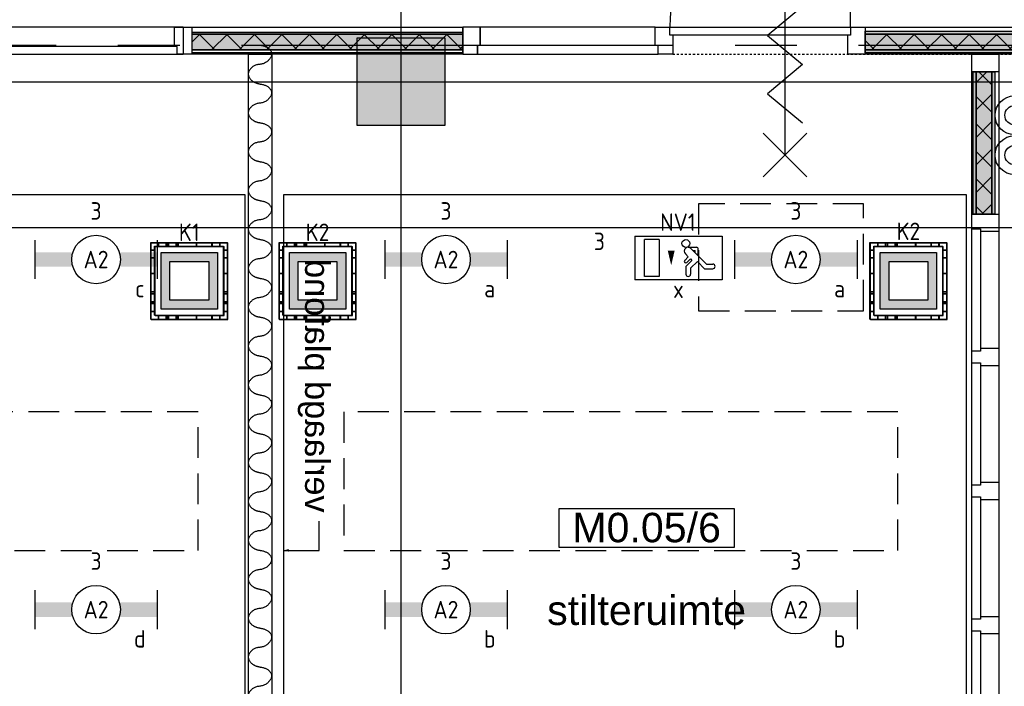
# Model space of a CAD drawing. Header units: millimetres. Extents: x -38031 to 110605, y -22066 to 88711.
# Tile 95 of 150: x 67398 to 72464, y 19964 to 23394. Entities that reach past the tile are written whole.
import ezdxf
from ezdxf.enums import TextEntityAlignment as Align

# ---------------------------------------------------------------- set-up
doc = ezdxf.new("R2010")
doc.units = ezdxf.units.MM
doc.header["$LTSCALE"] = 50
doc.set_wipeout_variables(frame=1)
for name, pattern in [('HIDDEN2', [4.7625, 3.175, -1.5875]), ('PHANTOM', [63.5, 31.75, -6.35, 6.35, -6.35, 6.35, -6.35]), ('STYLE_01', [0.41664, 0.20828, -0.20836]), ('STYLE_06', [1.04164, 0.625, -0.20828, 0.06943, -0.13893])]:
    doc.linetypes.add(name, pattern=pattern)
for name, color, linetype in [('AB$1A---_ATTRIB035', 8, 'Continuous'), ('AL$1A---_ALGEMEEN', 8, 'Continuous'), ('AM$1A---_ARCERING', 8, 'Continuous'), ('AT$1A---_TEKST100', 8, 'Continuous'), ('Bouwkundig', 8, 'Continuous'), ('EL6222--', 3, 'Continuous'), ('EL6311--', 3, 'Continuous'), ('EL6311--nv', 3, 'Continuous'), ('EL6350--', 3, 'Continuous'), ('Kastenscheiding', 4, 'PHANTOM'), ('LICHT_TEXT018', 1, 'Continuous'), ('stramien', 1, 'Continuous'), ('versterkte strook', 7, 'Continuous'), ('Vloerdoos', 3, 'Continuous'), ('Vloerdoos (1e)', 51, 'Continuous'), ('Vloerdoos OUD', 51, 'Continuous')]:
    doc.layers.add(name, color=color, linetype=linetype)
doc.styles.add('Arial', font='ARIAL.TTF')
doc.styles.add('BURO-018', font='iso.shx', dxfattribs={"height": 90})
doc.styles.get("Standard").update_dxf_attribs({"font": 'iso.shx'})
pattern_1 = [(135, (0, 0), (70.7107, 70.7107), []), (45, (299.34, -299.34), (70.7107, -70.7107), [])]

# ---------------------------------------------------------------- blocks, each defined once
blk = doc.blocks.new('111410')
at = {"color": 0, "linetype": 'Continuous'}
for radius in [2, 1]:
    blk.add_circle((0, 3), radius, dxfattribs=at)
at = {"color": 0, "linetype": 'Continuous', "style": 'BURO-018'}
for tag, p in [('E_SLET1', (0, 7)), ('E_GROEP', (0, 0)), ('E_GKAST', (0, 0))]:
    blk.add_attdef(tag, text='', height=1.8, dxfattribs=at).set_placement(p, align=Align.MIDDLE)
at = {"color": 0, "linetype": 'Continuous', "style": 'BURO-018', "flags": 1}
for tag in ['E_MATCODE', 'E_SGROEP']:
    blk.add_attdef(tag, text='', height=1.8, dxfattribs=at).set_placement((0, 0), align=Align.MIDDLE)
blk = doc.blocks.new('1115C2J')
at = {"color": 0, "linetype": 'Continuous'}
for p, q in [((-4.5, 5.5), (4.5, 5.5)), ((-4.5, 1), (-4.5, 5.5)), ((2, 5.15), (3.5, 5.15)), ((2, 1.35), (2, 5.15)), ((3.5, 5.15), (3.5, 1.35)), ((4.5, 1), (4.5, 5.5)), ((-2.68, 4.35), (-3.52, 4.35)), ((-1.94, 3.61), (-2.68, 4.35)), ((-1.24, 4.31), (-1.94, 3.61)), ((-1.37, 3.5), (-0.76, 4.11)), ((-1.24, 4.31), (-1.24, 4.91)), ((-0.76, 4.11), (-0.76, 4.91)), ((-2.88, 3.87), (-3.52, 3.87)), ((-1.27, 2.26), (-2.88, 3.87)), ((-1.23, 3.35), (-1.37, 3.5)), ((-0.87, 3.71), (-1.23, 3.35)), ((-0.65, 3.49), (-1.01, 3.13)), ((-0.71, 2.83), (-1.01, 3.13)), ((-1.94, 2.93), (-2.04, 2.83)), ((-2.04, 2.83), (-2.04, 2.34)), ((-0.99, 2.14), (-1.84, 2.14)), ((-1.71, 2.7), (-1.72, 2.7)), ((-1.72, 2.7), (-1.72, 2.46)), ((-1.47, 2.46), (-1.72, 2.46)), ((2, 1.35), (3.5, 1.35)), ((4.5, 1), (-4.5, 1))]:
    blk.add_line(p, q, dxfattribs=at)
blk.add_lwpolyline([(0.75, 4, 0, 0.7, 0), (0.75, 2.5, 0.7, 0.7, 0)], format="xyseb", dxfattribs=at)
blk.add_circle((-0.76, 1.75), 0.4, dxfattribs=at)
for centre, radius, start, end in [((-1, 4.91), 0.24, 0, 180), ((-3.52, 4.11), 0.24, 90, 270), ((-0.76, 3.6), 0.16, 315, 135), ((-1.84, 2.34), 0.2, 180, 270), ((-0.99, 2.54), 0.4, 225, 45)]:
    blk.add_arc(centre, radius, start, end, dxfattribs=at)
at = {"color": 0, "linetype": 'Continuous', "style": 'BURO-018'}
for tag, p in [('E_GKAST', (0, 15.17)), ('E_GROEP', (0, 12.17)), ('E_SGROEP', (4.5, 12.17)), ('E_ARMCODE', (0, 8))]:
    blk.add_attdef(tag, text='', height=1.8, dxfattribs=at).set_placement(p, align=Align.MIDDLE)
at = {"layer": 'EL6350--', "color": 1, "style": 'BURO-018'}
blk.add_text('x', height=1.8, rotation=180, dxfattribs=at).set_placement((0.56, 7.36))
blk = doc.blocks.new('VLOERDOOS')
at = {"layer": 'Vloerdoos'}
for p, q in [((0, 395), (395, 395)), ((0, 395), (0, 0)), ((0, 355), (20, 355)), ((20, 375), (20, 20)), ((20, 375), (375, 375)), ((40, 375), (40, 395)), ((80, 375), (80, 395)), ((90, 375), (90, 395)), ((130, 375), (130, 395)), ((140, 375), (140, 395)), ((235, 375), (235, 395)), ((315, 375), (315, 395)), ((355, 375), (355, 395)), ((375, 375), (375, 20)), ((375, 355), (395, 355)), ((395, 395), (395, 0)), ((0, 315), (20, 315)), ((0, 305), (20, 305)), ((375, 315), (395, 315)), ((375, 305), (395, 305)), ((0, 265), (20, 265)), ((0, 255), (20, 255)), ((375, 265), (395, 265)), ((375, 255), (395, 255)), ((0, 160), (20, 160)), ((375, 160), (395, 160)), ((0, 80), (20, 80)), ((375, 80), (395, 80)), ((0, 40), (20, 40)), ((0, 0), (395, 0)), ((20, 20), (375, 20)), ((40, 0), (40, 20)), ((80, 0), (80, 20)), ((90, 0), (90, 20)), ((130, 0), (130, 20)), ((140, 0), (140, 20)), ((235, 0), (235, 20)), ((315, 0), (315, 20)), ((355, 0), (355, 20)), ((375, 40), (395, 40))]:
    blk.add_line(p, q, dxfattribs=at)
blk = doc.blocks.new('1115B6630')
at = {"color": 0}
for p, q in [((-6.3, 2), (-6.3, -2)), ((6.3, 2), (6.3, -2))]:
    blk.add_line(p, q, dxfattribs=at)
at = {"color": 0, "linetype": 'Continuous'}
blk.add_circle((0, 0), 2.5, dxfattribs=at)
at = {"color": 0}
for points in [[(-2.5, 0.75), (-6.3, 0.75), (-2.5, -0.75), (-6.3, -0.75)], [(2.5, 0.75), (6.3, 0.75), (2.5, -0.75), (6.3, -0.75)]]:
    blk.add_solid(points, dxfattribs=at)
at = {"color": 0, "linetype": 'Continuous', "style": 'BURO-018'}
for tag, p in [('E_GKAST', (0, 8)), ('E_GROEP', (0, 5)), ('E_SGROEP', (4.5, 5)), ('E_ARMCODE', (0, 0)), ('E_SLET', (4.5, -3))]:
    blk.add_attdef(tag, text='', height=1.8, dxfattribs=at).set_placement(p, align=Align.MIDDLE)
blk = doc.blocks.new('E00414')
at = {"color": 0, "linetype": 'Continuous'}
for p, q in [((-2.9, -2.9), (-2.9, 2.9)), ((-2.9, 2.9), (2.9, 2.9)), ((2.9, 2.9), (2.9, -2.9)), ((-2, 2), (2, 2)), ((-2, -2), (-2, 2)), ((2, 2), (2, -2)), ((2, -2), (-2, -2)), ((2.9, -2.9), (-2.9, -2.9))]:
    blk.add_line(p, q, dxfattribs=at)
at = {"color": 0}
for points in [[(-2.9, 2.9), (2.9, 2.9), (-2, 2), (2, 2)], [(-2, -2), (-2.9, -2.9), (-2, 2), (-2.9, 2.9)], [(2, 2), (2.9, 2.9), (2, -2), (2.9, -2.9)], [(2, -2), (2.9, -2.9), (-2, -2), (-2.9, -2.9)]]:
    blk.add_solid(points, dxfattribs=at)
at = {"color": 0, "linetype": 'Continuous', "style": 'BURO-018'}
for tag, p in [('E_GKAST', (0, 8)), ('E_GROEP', (0, 5)), ('E_SGROEP', (4.5, 5))]:
    blk.add_attdef(tag, text='', height=1.8, dxfattribs=at).set_placement(p, align=Align.MIDDLE)
at = {"color": 0, "linetype": 'Continuous', "style": 'BURO-018', "flags": 1}
for tag, p in [('E_VERMCODE', (13, 5)), ('E_MATCODE', (0, 0))]:
    blk.add_attdef(tag, text='', height=1.8, dxfattribs=at).set_placement(p, align=Align.MIDDLE)
blk = doc.blocks.new('tekst 12 pts')
at = {"layer": 'AL$1A---_ALGEMEEN', "color": 0, "style": 'Arial'}
blk.add_attdef('naam_ruimte', text='', height=151.5, dxfattribs=at).set_placement((0, -41.1), align=Align.TOP_CENTER)
at = {"layer": 'AL$1A---_ALGEMEEN', "color": 0, "flags": 1}
for tag, p in [('oppervlakte', (-264.6, -1003)), ('stramiennummer', (-264.6, -1275.7))]:
    blk.add_attdef(tag, p, '', height=151.5, dxfattribs=at)
blk = doc.blocks.new('ruimtenummer')
at = {"layer": 'AL$1A---_ALGEMEEN', "color": 0, "flags": 1}
for tag, p in [('peil', (-450, -397.1)), ('onderdeel', (-450, -669.8))]:
    blk.add_attdef(tag, p, '', height=151.5, dxfattribs=at)
at = {"color": 0}
blk.add_wipeout([(-450, 100), (450, 100), (450, -100), (-450, -100)], dxfattribs=at).dxf.layer = 'AL$1A---_ALGEMEEN'
at = {"layer": 'AL$1A---_ALGEMEEN', "color": 0}
blk.add_lwpolyline([(-450, 100), (450, 100), (450, -100), (-450, -100)], close=True, dxfattribs=at)
at = {"layer": 'AL$1A---_ALGEMEEN', "color": 0, "style": 'Arial'}
blk.add_attdef('ruimtenummer', text='', height=151.5, dxfattribs=at).set_placement((0, 78), align=Align.TOP_CENTER)
blk = doc.blocks.new('Group-67')
at = {"color": 0}
blk.add_wipeout([(-5882, 0), (-4952, 0), (-4952, -40), (-5882, -40)], dxfattribs=at).dxf.layer = 'AL$1A---_ALGEMEEN'
at = {"layer": 'AL$1A---_ALGEMEEN', "color": 0}
blk.add_line((-4952, 0), (-4952, 930), dxfattribs=at)
blk.add_lwpolyline([(-5882, 0), (-4952, 0), (-4952, -40), (-5882, -40)], close=True, dxfattribs=at)
blk.add_arc((-4952, 0), 930, 90, 180, dxfattribs=at)
blk = doc.blocks.new('Group-37')
at = {"layer": 'AL$1A---_ALGEMEEN', "color": 0}
for p, q in [((-97.5, 382.003125), (127.5, 157.003125)), ((-97.5, 157.003125), (127.5, 382.003125))]:
    blk.add_line(p, q, dxfattribs=at)
at = {"layer": 'AL$1A---_ALGEMEEN', "color": 0, "flags": 1}
blk.add_attdef('B60_30', (-97.5, 157.003125), '', height=0.2, dxfattribs=at)
blk = doc.blocks.new('Group-38')
at = {"layer": 'AL$1A---_ALGEMEEN', "color": 0}
for p, q in [((-97.5, -757.809375), (127.5, -982.809375)), ((-97.5, -982.809375), (127.5, -757.809375))]:
    blk.add_line(p, q, dxfattribs=at)
at = {"layer": 'AL$1A---_ALGEMEEN', "color": 0, "flags": 1}
blk.add_attdef('B60_30', (-97.5, -982.809375), '', height=0.2, dxfattribs=at)
blk = doc.blocks.new('wrd 30 zelfsl')
at = {"layer": 'AL$1A---_ALGEMEEN', "color": 0}
blk.add_line((15, -870.3), (15, 269.5), dxfattribs=at)
blk.add_lwpolyline([(-75, 45.3), (105, -106.5), (-75, -256.1), (105, -405.7), (-75, -555.2), (105, -704.7)], dxfattribs=at)
for name in ['Group-37', 'Group-38']:
    blk.add_blockref(name, (0, 0), dxfattribs=at)
at = {"layer": 'AT$1A---_TEKST100', "style": 'Arial'}
blk.add_text('R 30', height=151.52, dxfattribs=at).set_placement((16, 516.7), align=Align.TOP_CENTER)
blk = doc.blocks.new('32x_hout-mk 855-p')
at = {"layer": 'AM$1A---_ARCERING', "linetype": 'Continuous', "lineweight": 0}
blk.add_hatch(color=256, dxfattribs=at).paths.add_polyline_path([(-8341, -25), (-6947, -25), (-6947, -35), (-8341, -35)])
at = {"layer": 'AL$1A---_ALGEMEEN', "color": 0, "linetype": 'STYLE_01'}
blk.add_line((-5867, -139), (-2070, -139), dxfattribs=at)
at = {"layer": 'AL$1A---_ALGEMEEN', "color": 0}
for points in [[(-8341, 0), (-6947, 0), (-6947, -139), (-8341, -139)], [(-4877, 0), (-3977, 0), (-3977, -139), (-4877, -139)], [(-8341, -25), (-6947, -25), (-6947, -35), (-8341, -35)]]:
    blk.add_lwpolyline(points, close=True, dxfattribs=at)
at = {"color": 0}
for points in [[(-4967, 0), (-4877, 0), (-4877, -139), (-4967, -139)], [(-8341, -116), (-6947, -116), (-6947, -131), (-8341, -131)]]:
    blk.add_wipeout(points, dxfattribs=at).dxf.layer = 'AL$1A---_ALGEMEEN'
at = {"layer": 'AM$1A---_ARCERING', "linetype": 'Continuous', "lineweight": 0}
for points in [[(-8341, -35), (-6947, -35), (-6947, -116), (-8341, -116)], [(-4877, -20), (-3977, -20), (-3977, -35), (-4877, -35)], [(-4877, -35), (-3977, -35), (-3977, -116), (-4877, -116)], [(-4877, -116), (-3977, -116), (-3977, -131), (-4877, -131)]]:
    blk.add_hatch(color=256, dxfattribs=at).paths.add_polyline_path(points)
at = {"layer": 'AM$1A---_ARCERING', "linetype": 'Continuous', "lineweight": 5}
h = blk.add_hatch(dxfattribs=at)
h.set_pattern_fill('ISOLATIE', color=256, style=0, pattern_type=2)
h.set_pattern_definition(pattern_1)
h.paths.add_polyline_path([(-8341, -35), (-6947, -35), (-6947, -116), (-8341, -116)])
h = blk.add_hatch(dxfattribs=at)
h.set_pattern_fill('ISOLATIE', color=256, style=0, pattern_type=2)
h.set_pattern_definition(pattern_1)
h.paths.add_polyline_path([(-4877, -35), (-3977, -35), (-3977, -116), (-4877, -116)])
at = {"layer": 'AL$1A---_ALGEMEEN', "color": 0}
for points in [[(-5957, 0), (-6947, 0), (-6947, -139), (-5957, -139)], [(-4967, 0), (-4877, 0), (-4877, -139), (-4967, -139)], [(-8341, -35), (-6947, -35), (-6947, -116), (-8341, -116)], [(-4877, -20), (-3977, -20), (-3977, -35), (-4877, -35)], [(-4877, -35), (-3977, -35), (-3977, -116), (-4877, -116)], [(-8341, -116), (-6947, -116), (-6947, -131), (-8341, -131)], [(-4877, -116), (-3977, -116), (-3977, -131), (-4877, -131)]]:
    blk.add_lwpolyline(points, close=True, dxfattribs=at)
at = {"color": 0}
for points in [[(-8386, 0), (-8341, 0), (-8341, -139), (-8386, -139)], [(-6947, 0), (-6857, 0), (-6857, -139), (-6947, -139)], [(-5957, 0), (-5867, 0), (-5867, -139), (-5957, -139)]]:
    blk.add_wipeout(points, dxfattribs=at).dxf.layer = 'AL$1A---_ALGEMEEN'
at = {"layer": 'AL$1A---_ALGEMEEN', "color": 0}
for points in [[(-8386, 0), (-8341, 0), (-8341, -139), (-8386, -139)], [(-6947, 0), (-6857, 0), (-6857, -139), (-6947, -139)], [(-5957, 0), (-5867, 0), (-5867, -139), (-5957, -139)]]:
    blk.add_lwpolyline(points, close=True, dxfattribs=at)
blk.add_blockref('Group-67', (0, 0), dxfattribs=at)
at = {"color": 0}
blk.add_wipeout([(-6947, 0), (-6947, -139), (-6872, -139), (-6872, -94), (-6857, -94), (-6857, 0)], dxfattribs=at).dxf.layer = 'AL$1A---_ALGEMEEN'
at = {"layer": 'AL$1A---_ALGEMEEN', "color": 0}
blk.add_lwpolyline([(-6947, 0), (-6947, -139), (-6872, -139), (-6872, -94), (-6857, -94), (-6857, 0)], close=True, dxfattribs=at)
blk.add_blockref('wrd 30 zelfsl', (-5304, 213.3), dxfattribs=at)
at = {"color": 0}
blk.add_wipeout([(-5942, -94), (-6872, -94), (-6872, -139), (-5942, -139)], dxfattribs=at).dxf.layer = 'AL$1A---_ALGEMEEN'
at = {"layer": 'AL$1A---_ALGEMEEN', "color": 0}
blk.add_lwpolyline([(-5942, -94), (-6872, -94), (-6872, -139), (-5942, -139)], close=True, dxfattribs=at)
blk = doc.blocks.new('32x_hout-mk 856-p')
at = {"layer": 'AL$1A---_ALGEMEEN', "color": 0}
blk.add_lwpolyline([(-45, 139), (-990, 139), (-990, 0), (-45, 0)], close=True, dxfattribs=at)
at = {"color": 0}
blk.add_wipeout([(-90, 139), (-45, 139), (-45, 0), (-90, 0)], dxfattribs=at).dxf.layer = 'AL$1A---_ALGEMEEN'
at = {"layer": 'AL$1A---_ALGEMEEN', "color": 0}
blk.add_lwpolyline([(-90, 139), (-45, 139), (-45, 0), (-90, 0)], close=True, dxfattribs=at)
at = {"color": 0}
blk.add_wipeout([(-75, 40), (-1005, 40), (-1005, 0), (-75, 0)], dxfattribs=at).dxf.layer = 'AL$1A---_ALGEMEEN'
at = {"layer": 'AL$1A---_ALGEMEEN', "color": 0}
blk.add_lwpolyline([(-75, 40), (-1005, 40), (-1005, 0), (-75, 0)], close=True, dxfattribs=at)
blk = doc.blocks.new('kolom 450')
at = {"layer": 'AM$1A---_ARCERING', "linetype": 'Continuous', "lineweight": 0}
blk.add_hatch(color=256, dxfattribs=at).paths.add_polyline_path([(-225, 225), (225, 225), (225, -225), (-225, -225)])
at = {"layer": 'AL$1A---_ALGEMEEN', "color": 0}
blk.add_lwpolyline([(-225, 225), (225, 225), (225, -225), (-225, -225)], close=True, dxfattribs=at)
blk = doc.blocks.new('Group-52')
at = {"layer": 'AM$1A---_ARCERING', "linetype": 'Continuous', "lineweight": 0}
for points in [[(8, 8601), (23, 8601), (23, 7868.5), (8, 7868.5)], [(23, 8601), (104, 8601), (104, 7868.5), (23, 7868.5)], [(104, 8601), (119, 8601), (119, 7868.5), (104, 7868.5)]]:
    blk.add_hatch(color=256, dxfattribs=at).paths.add_polyline_path(points)
at = {"layer": 'AM$1A---_ARCERING', "linetype": 'Continuous', "lineweight": 5}
h = blk.add_hatch(dxfattribs=at)
h.set_pattern_fill('ISOLATIE', color=256, style=0, pattern_type=2)
h.set_pattern_definition(pattern_1)
h.paths.add_polyline_path([(23, 8601), (104, 8601), (104, 7868.5), (23, 7868.5)])
at = {"layer": 'AL$1A---_ALGEMEEN', "color": 0}
for points in [[(8, 8601), (23, 8601), (23, 7868.5), (8, 7868.5)], [(23, 8601), (104, 8601), (104, 7868.5), (23, 7868.5)], [(104, 8601), (119, 8601), (119, 7868.5), (104, 7868.5)]]:
    blk.add_lwpolyline(points, close=True, dxfattribs=at)
blk = doc.blocks.new('32x_hout-mk 822s-p')
at = {"layer": 'AL$1A---_ALGEMEEN', "color": 0}
blk.add_lwpolyline([(0, 8691), (139, 8691), (139, 50), (0, 50)], close=True, dxfattribs=at)
blk.add_blockref('Group-52', (0, 0), dxfattribs=at)
at = {"color": 0}
for points in [[(0, 8691), (139, 8691), (139, 8601), (0, 8601)], [(0, 7868.5), (139, 7868.5), (139, 7778.5), (0, 7778.5)], [(0, 7178.5), (139, 7178.5), (139, 7088.5), (0, 7088.5)], [(0, 6488.5), (139, 6488.5), (139, 6398.5), (0, 6398.5)], [(0, 5798.5), (139, 5798.5), (139, 5708.5), (0, 5708.5)]]:
    blk.add_wipeout(points, dxfattribs=at).dxf.layer = 'AL$1A---_ALGEMEEN'
at = {"layer": 'AL$1A---_ALGEMEEN', "color": 0}
for points in [[(0, 8691), (139, 8691), (139, 8601), (0, 8601)], [(0, 7868.5), (139, 7868.5), (139, 7778.5), (0, 7778.5)], [(0, 7178.5), (139, 7178.5), (139, 7088.5), (0, 7088.5)], [(0, 6488.5), (139, 6488.5), (139, 6398.5), (0, 6398.5)], [(0, 5798.5), (139, 5798.5), (139, 5708.5), (0, 5708.5)]]:
    blk.add_lwpolyline(points, close=True, dxfattribs=at)
at = {"color": 0}
for points in [[(0, 7793.5), (45, 7793.5), (45, 7163.5), (0, 7163.5)], [(0, 7103.5), (45, 7103.5), (45, 6473.5), (0, 6473.5)], [(0, 6413.5), (45, 6413.5), (45, 5783.5), (0, 5783.5)], [(0, 5723.5), (45, 5723.5), (45, 5093.5), (0, 5093.5)]]:
    blk.add_wipeout(points, dxfattribs=at).dxf.layer = 'AL$1A---_ALGEMEEN'
at = {"layer": 'AL$1A---_ALGEMEEN', "color": 0}
for points in [[(0, 7793.5), (45, 7793.5), (45, 7163.5), (0, 7163.5)], [(0, 7103.5), (45, 7103.5), (45, 6473.5), (0, 6473.5)], [(0, 6413.5), (45, 6413.5), (45, 5783.5), (0, 5783.5)], [(0, 5723.5), (45, 5723.5), (45, 5093.5), (0, 5093.5)]]:
    blk.add_lwpolyline(points, close=True, dxfattribs=at)
blk = doc.blocks.new('txt 1_100 verlaagd plafond')
at = {"layer": 'AL$1A---_ALGEMEEN', "color": 0}
for p, q in [((-1830, 0), (-1830, 182.6)), ((-1830, 182.6), (-1680, 182.6))]:
    blk.add_line(p, q, dxfattribs=at)
blk.add_solid([(-1830, 0), (-1836.7, 25), (-1823.3, 25)], dxfattribs=at)
at = {"layer": 'AT$1A---_TEKST100', "insert": (-983.5, 235.8), "char_height": 126.27, "attachment_point": 2, "line_spacing_factor": 0.967741, "style": 'Arial'}
blk.add_mtext('{\\C256;\\lverlaagd plafond}', dxfattribs=at)
blk = doc.blocks.new('200254 W 210e 19-03-2008')
at = {"layer": 'AL$1A---_ALGEMEEN'}
blk.add_lwpolyline([(20331.89, 3465.84), (20405.89, 3465.84), (20405.89, 3310.04), (20331.89, 3310.04)], close=True, dxfattribs=at)
for points in [[(20407.43, 3465.23), (20407.45, 3465.21), (20407.51, 3465.2), (20408.21, 3465.11), (20408.81, 3464.24), (20408.01, 3463.28), (20406.77, 3463.18), (20406.05, 3462.22), (20406.78, 3461.31), (20407.43, 3461.23)], [(20407.43, 3461.23), (20407.45, 3461.21), (20407.51, 3461.2), (20408.21, 3461.11), (20408.81, 3460.24), (20408.01, 3459.28), (20406.77, 3459.18), (20406.05, 3458.22), (20406.78, 3457.31), (20407.43, 3457.23)], [(20407.43, 3457.23), (20407.45, 3457.21), (20407.51, 3457.2), (20408.21, 3457.11), (20408.81, 3456.24), (20408.01, 3455.28), (20406.77, 3455.18), (20406.05, 3454.22), (20406.78, 3453.31), (20407.43, 3453.23)], [(20407.43, 3453.23), (20407.45, 3453.21), (20407.51, 3453.2), (20408.21, 3453.11), (20408.81, 3452.24), (20408.01, 3451.28), (20406.77, 3451.18), (20406.05, 3450.22), (20406.78, 3449.31), (20407.43, 3449.23)], [(20407.43, 3449.23), (20407.45, 3449.21), (20407.51, 3449.2), (20408.21, 3449.11), (20408.81, 3448.24), (20408.01, 3447.28), (20406.77, 3447.18), (20406.05, 3446.22), (20406.78, 3445.31), (20407.43, 3445.23)], [(20407.43, 3445.23), (20407.45, 3445.21), (20407.51, 3445.2), (20408.21, 3445.11), (20408.81, 3444.24), (20408.01, 3443.28), (20406.77, 3443.18), (20406.05, 3442.22), (20406.78, 3441.31), (20407.43, 3441.23)], [(20407.43, 3441.23), (20407.45, 3441.21), (20407.51, 3441.2), (20408.21, 3441.11), (20408.81, 3440.24), (20408.01, 3439.28), (20406.77, 3439.18), (20406.05, 3438.22), (20406.78, 3437.31), (20407.43, 3437.23)], [(20407.43, 3437.23), (20407.45, 3437.21), (20407.51, 3437.2), (20408.21, 3437.11), (20408.81, 3436.24), (20408.01, 3435.28), (20406.77, 3435.18), (20406.05, 3434.22), (20406.78, 3433.31), (20407.43, 3433.23)], [(20407.43, 3433.23), (20407.45, 3433.21), (20407.51, 3433.2), (20408.21, 3433.11), (20408.81, 3432.24), (20408.01, 3431.28), (20406.77, 3431.18), (20406.05, 3430.22), (20406.78, 3429.31), (20407.43, 3429.23)], [(20407.43, 3429.23), (20407.45, 3429.21), (20407.51, 3429.2), (20408.21, 3429.11), (20408.81, 3428.24), (20408.01, 3427.28), (20406.77, 3427.18), (20406.05, 3426.22), (20406.78, 3425.31), (20407.43, 3425.23)], [(20407.43, 3425.23), (20407.45, 3425.21), (20407.51, 3425.2), (20408.21, 3425.11), (20408.81, 3424.24), (20408.01, 3423.28), (20406.77, 3423.18), (20406.05, 3422.22), (20406.78, 3421.31), (20407.43, 3421.23)], [(20407.43, 3421.23), (20407.45, 3421.21), (20407.51, 3421.2), (20408.21, 3421.11), (20408.81, 3420.24), (20408.01, 3419.28), (20406.77, 3419.18), (20406.05, 3418.22), (20406.78, 3417.31), (20407.43, 3417.23)], [(20407.43, 3417.23), (20407.45, 3417.21), (20407.51, 3417.2), (20408.21, 3417.11), (20408.81, 3416.24), (20408.01, 3415.28), (20406.77, 3415.18), (20406.05, 3414.22), (20406.78, 3413.31), (20407.43, 3413.23)]]:
    blk.add_open_spline(points, degree=2, knots=[0, 0, 0, 1, 1, 2, 3, 4, 5, 6, 7, 7, 7], dxfattribs=at)
at = {"layer": 'AL$1A---_ALGEMEEN', "xscale": 0.02, "yscale": 0.02, "zscale": 0.02}
blk.add_blockref('32x_hout-mk 855-p', (20567.25, 3483.05), dxfattribs=at)
at = {"layer": 'AL$1A---_ALGEMEEN', "xscale": -0.02, "yscale": 0.02, "zscale": 0.02, "rotation": 270}
blk.add_blockref('txt 1_100 verlaagd plafond', (20409.89, 3465.82), dxfattribs=at)
at = {"layer": 'AL$1A---_ALGEMEEN'}
ref = blk.add_blockref('ruimtenummer', (20447.22, 3431.52), dxfattribs=dict(at, xscale=0.02, yscale=0.02, zscale=0.02))
ref.add_attrib('ruimtenummer', 'M0.05/6', dxfattribs={"layer": 'AB$1A---_ATTRIB035', "height": 3.03, "style": 'Arial'}).set_placement((20447.22, 3433.08), align=Align.TOP_CENTER)
ref = blk.add_blockref('tekst 12 pts', (20447.22, 3425.39), dxfattribs=dict(at, xscale=0.02, yscale=0.02, zscale=0.02))
ref.add_attrib('naam_ruimte', 'stilteruimte', dxfattribs={"layer": 'AB$1A---_ATTRIB035', "height": 3.0305, "style": 'Arial'}).set_placement((20447.22, 3424.57), align=Align.TOP_CENTER)
at = {"layer": 'AL$1A---_ALGEMEEN', "linetype": 'Continuous', "lineweight": 30}
blk.add_lwpolyline([(20406.25, 3480.27), (20408.65, 3480.27), (20408.65, 3308.43), (20406.25, 3308.43)], close=True, dxfattribs=at)
at = {"layer": 'AL$1A---_ALGEMEEN'}
blk.add_lwpolyline([(20409.89, 3465.84), (20480.11, 3465.84), (20480.11, 3310.04), (20409.89, 3310.04)], close=True, dxfattribs=at)
for points in [[(20407.43, 3481.23), (20407.45, 3481.21), (20407.51, 3481.2), (20408.21, 3481.11), (20408.81, 3480.24), (20408.01, 3479.28), (20406.77, 3479.18), (20406.05, 3478.22), (20406.78, 3477.31), (20407.43, 3477.23)], [(20407.43, 3477.23), (20407.45, 3477.21), (20407.51, 3477.2), (20408.21, 3477.11), (20408.81, 3476.24), (20408.01, 3475.28), (20406.77, 3475.18), (20406.05, 3474.22), (20406.78, 3473.31), (20407.43, 3473.23)], [(20407.43, 3473.23), (20407.45, 3473.21), (20407.51, 3473.2), (20408.21, 3473.11), (20408.81, 3472.24), (20408.01, 3471.28), (20406.77, 3471.18), (20406.05, 3470.22), (20406.78, 3469.31), (20407.43, 3469.23)], [(20407.43, 3469.23), (20407.45, 3469.21), (20407.51, 3469.2), (20408.21, 3469.11), (20408.81, 3468.24), (20408.01, 3467.28), (20406.77, 3467.18), (20406.05, 3466.22), (20406.78, 3465.31), (20407.43, 3465.23)]]:
    blk.add_open_spline(points, degree=2, knots=[0, 0, 0, 1, 1, 2, 3, 4, 5, 6, 7, 7, 7], dxfattribs=at)
at = {"layer": 'stramien', "linetype": 'STYLE_06', "ltscale": 50}
blk.add_line((20421.95, 2703.35), (20421.95, 4240.03), dxfattribs=at)
at = {"layer": 'AL$1A---_ALGEMEEN', "xscale": 0.02, "yscale": 0.02, "zscale": 0.02}
for name, p in [('32x_hout-mk 856-p', (20400.43, 3480.27)), ('kolom 450', (20421.95, 3477.45)), ('32x_hout-mk 822s-p', (20480.67, 3306.45))]:
    blk.add_blockref(name, p, dxfattribs=at)
at = {"layer": 'stramien', "linetype": 'STYLE_06', "ltscale": 50}
blk.add_line((19004.75, 3477.45), (21069.14, 3477.45), dxfattribs=at)
blk = doc.blocks.new('VLOERDOOS (1e)')
at = {"layer": 'Vloerdoos OUD'}
for p, q in [((0, 395), (395, 395)), ((0, 395), (0, 0)), ((0, 355), (20, 355)), ((20, 375), (20, 20)), ((20, 375), (375, 375)), ((40, 375), (40, 395)), ((80, 375), (80, 395)), ((90, 375), (90, 395)), ((130, 375), (130, 395)), ((140, 375), (140, 395)), ((235, 375), (235, 395)), ((315, 375), (315, 395)), ((355, 375), (355, 395)), ((375, 375), (375, 20)), ((375, 355), (395, 355)), ((395, 395), (395, 0)), ((0, 315), (20, 315)), ((0, 305), (20, 305)), ((375, 315), (395, 315)), ((375, 305), (395, 305)), ((0, 265), (20, 265)), ((0, 255), (20, 255)), ((375, 265), (395, 265)), ((375, 255), (395, 255)), ((0, 160), (20, 160)), ((375, 160), (395, 160)), ((0, 80), (20, 80)), ((375, 80), (395, 80)), ((0, 40), (20, 40)), ((0, 0), (395, 0)), ((20, 20), (375, 20)), ((40, 0), (40, 20)), ((80, 0), (80, 20)), ((90, 0), (90, 20)), ((130, 0), (130, 20)), ((140, 0), (140, 20)), ((235, 0), (235, 20)), ((315, 0), (315, 20)), ((355, 0), (355, 20)), ((375, 40), (395, 40))]:
    blk.add_line(p, q, dxfattribs=at)

msp = doc.modelspace()

# ---------------------------------------------------------------- block references
at = {"layer": 'Bouwkundig', "xscale": 50, "yscale": 50, "zscale": 50}
msp.add_blockref('200254 W 210e 19-03-2008', (-951737.5, -150797.3), dxfattribs=at)

# ---------------------------------------------------------------- next in the draw order: linework, layer by layer
at = {"layer": 'Kastenscheiding'}
msp.add_line((82826.5, 23261.7), (64761.1, 23261.7), dxfattribs=at)
at = {"layer": 'LICHT_TEXT018', "linetype": 'HIDDEN2'}
for points in [[(70891, 21896), (71739.7, 21896), (71739.7, 22446.8), (70891, 22446.8)], [(65466.3, 20662.8), (68316.3, 20662.8), (68316.3, 21375.8), (65466.3, 21375.8)], [(69066.3, 20662.8), (71916.3, 20662.8), (71916.3, 21375.8), (69066.3, 21375.8)]]:
    msp.add_lwpolyline(points, close=True, dxfattribs=at)
at = {"layer": 'versterkte strook'}
msp.add_line((8368.1, 22325), (81845.1, 22325), dxfattribs=at)

# ---------------------------------------------------------------- next in the draw order: block references
at = {"layer": 'EL6222--'}
ref = msp.add_blockref('E00414', (68270.6, 22050.4), dxfattribs=dict(at, xscale=50, yscale=50, zscale=50))
ref.add_attrib('E_GROEP', 'K1', dxfattribs={"layer": '0', "color": 1, "linetype": 'Continuous', "height": 90, "style": 'BURO-018'}).set_placement((68270.6, 22300.4), align=Align.MIDDLE)
ref = msp.add_blockref('E00414', (68930.6, 22050.4), dxfattribs=dict(at, xscale=50, yscale=50, zscale=50))
ref.add_attrib('E_GROEP', 'K2', dxfattribs={"layer": '0', "color": 1, "linetype": 'Continuous', "height": 90, "style": 'BURO-018'}).set_placement((68930.6, 22300.4), align=Align.MIDDLE)
ref = msp.add_blockref('E00414', (71970.6, 22050.4), dxfattribs=dict(at, xscale=50, yscale=50, zscale=50))
ref.add_attrib('E_GROEP', 'K2', dxfattribs={"layer": '0', "color": 1, "linetype": 'Continuous', "height": 90, "style": 'BURO-018'}).set_placement((71970.6, 22305.4), align=Align.MIDDLE)
at = {"layer": 'EL6311--'}
ref = msp.add_blockref('111410', (72516.4, 22752.4), dxfattribs=dict(at, xscale=50, yscale=50, zscale=50))
ref.add_attrib('E_SLET1', 'a', dxfattribs={"layer": '0', "color": 1, "linetype": 'Continuous', "height": 60, "style": 'BURO-018'}).set_placement((72679.9, 22902.1), align=Align.MIDDLE)
ref = msp.add_blockref('111410', (72516.4, 22547.3), dxfattribs=dict(at, xscale=50, yscale=50, zscale=50))
ref.add_attrib('E_SLET1', 'b', dxfattribs={"layer": '0', "color": 1, "linetype": 'Continuous', "height": 60, "style": 'BURO-018'}).set_placement((72679.9, 22697), align=Align.MIDDLE)
ref = msp.add_blockref('1115B6630', (67791.3, 22160.1), dxfattribs=dict(at, xscale=50, yscale=50, zscale=50))
ref.add_attrib('E_ARMCODE', 'A2', dxfattribs={"layer": '0', "color": 1, "linetype": 'Continuous', "height": 90, "style": 'BURO-018'}).set_placement((67791.3, 22160.1), align=Align.MIDDLE)
ref.add_attrib('E_SLET', 'c', dxfattribs={"layer": '0', "color": 1, "linetype": 'Continuous', "height": 90, "style": 'BURO-018'}).set_placement((68016.3, 22010.1), align=Align.MIDDLE)
ref.add_attrib('E_GROEP', '3', dxfattribs={"layer": '0', "color": 1, "linetype": 'Continuous', "height": 90, "style": 'BURO-018'}).set_placement((67791.3, 22410.1), align=Align.MIDDLE)
ref = msp.add_blockref('1115B6630', (69591.3, 22160.1), dxfattribs=dict(at, xscale=50, yscale=50, zscale=50))
ref.add_attrib('E_ARMCODE', 'A2', dxfattribs={"layer": '0', "color": 1, "linetype": 'Continuous', "height": 90, "style": 'BURO-018'}).set_placement((69591.3, 22160.1), align=Align.MIDDLE)
ref.add_attrib('E_SLET', 'a', dxfattribs={"layer": '0', "color": 1, "linetype": 'Continuous', "height": 90, "style": 'BURO-018'}).set_placement((69816.3, 22010.1), align=Align.MIDDLE)
ref.add_attrib('E_GROEP', '3', dxfattribs={"layer": '0', "color": 1, "linetype": 'Continuous', "height": 90, "style": 'BURO-018'}).set_placement((69591.3, 22410.1), align=Align.MIDDLE)
ref = msp.add_blockref('1115B6630', (71391.3, 22160.1), dxfattribs=dict(at, xscale=50, yscale=50, zscale=50))
ref.add_attrib('E_ARMCODE', 'A2', dxfattribs={"layer": '0', "color": 1, "linetype": 'Continuous', "height": 90, "style": 'BURO-018'}).set_placement((71391.3, 22160.1), align=Align.MIDDLE)
ref.add_attrib('E_SLET', 'a', dxfattribs={"layer": '0', "color": 1, "linetype": 'Continuous', "height": 90, "style": 'BURO-018'}).set_placement((71616.3, 22010.1), align=Align.MIDDLE)
ref.add_attrib('E_GROEP', '3', dxfattribs={"layer": '0', "color": 1, "linetype": 'Continuous', "height": 90, "style": 'BURO-018'}).set_placement((71391.3, 22410.1), align=Align.MIDDLE)
ref = msp.add_blockref('1115B6630', (67791.3, 20358.5), dxfattribs=dict(at, xscale=50, yscale=50, zscale=50))
ref.add_attrib('E_ARMCODE', 'A2', dxfattribs={"layer": '0', "color": 1, "linetype": 'Continuous', "height": 90, "style": 'BURO-018'}).set_placement((67791.3, 20358.5), align=Align.MIDDLE)
ref.add_attrib('E_SLET', 'd', dxfattribs={"layer": '0', "color": 1, "linetype": 'Continuous', "height": 90, "style": 'BURO-018'}).set_placement((68016.3, 20208.5), align=Align.MIDDLE)
ref.add_attrib('E_GROEP', '3', dxfattribs={"layer": '0', "color": 1, "linetype": 'Continuous', "height": 90, "style": 'BURO-018'}).set_placement((67791.3, 20608.5), align=Align.MIDDLE)
ref = msp.add_blockref('1115B6630', (69591.3, 20358.5), dxfattribs=dict(at, xscale=50, yscale=50, zscale=50))
ref.add_attrib('E_ARMCODE', 'A2', dxfattribs={"layer": '0', "color": 1, "linetype": 'Continuous', "height": 90, "style": 'BURO-018'}).set_placement((69591.3, 20358.5), align=Align.MIDDLE)
ref.add_attrib('E_SLET', 'b', dxfattribs={"layer": '0', "color": 1, "linetype": 'Continuous', "height": 90, "style": 'BURO-018'}).set_placement((69816.3, 20208.5), align=Align.MIDDLE)
ref.add_attrib('E_GROEP', '3', dxfattribs={"layer": '0', "color": 1, "linetype": 'Continuous', "height": 90, "style": 'BURO-018'}).set_placement((69591.3, 20608.5), align=Align.MIDDLE)
ref = msp.add_blockref('1115B6630', (71391.3, 20358.5), dxfattribs=dict(at, xscale=50, yscale=50, zscale=50))
ref.add_attrib('E_ARMCODE', 'A2', dxfattribs={"layer": '0', "color": 1, "linetype": 'Continuous', "height": 90, "style": 'BURO-018'}).set_placement((71391.3, 20358.5), align=Align.MIDDLE)
ref.add_attrib('E_SLET', 'b', dxfattribs={"layer": '0', "color": 1, "linetype": 'Continuous', "height": 90, "style": 'BURO-018'}).set_placement((71616.3, 20208.5), align=Align.MIDDLE)
ref.add_attrib('E_GROEP', '3', dxfattribs={"layer": '0', "color": 1, "linetype": 'Continuous', "height": 90, "style": 'BURO-018'}).set_placement((71391.3, 20608.5), align=Align.MIDDLE)
at = {"layer": 'EL6311--nv', "color": 0}
ref = msp.add_blockref('1115C2J', (70787.6, 22330.3), dxfattribs=dict(at, xscale=50, yscale=50, zscale=50, rotation=180))
ref.add_attrib('E_ARMCODE', 'NV1', dxfattribs={"layer": '0', "color": 1, "linetype": 'Continuous', "height": 90, "style": 'BURO-018'}).set_placement((70693.3, 22352.2), align=Align.MIDDLE_LEFT)
ref.add_attrib('E_GROEP', '3', dxfattribs={"layer": '0', "color": 1, "linetype": 'Continuous', "height": 90, "style": 'BURO-018'}).set_placement((70380.7, 22253.7), align=Align.MIDDLE)
at = {"layer": 'Vloerdoos', "rotation": 90}
for p in [(68467.5, 21853.2), (69127.5, 21853.2), (72167.5, 21853.2)]:
    msp.add_blockref('VLOERDOOS', p, dxfattribs=at)
at = {"layer": 'Vloerdoos (1e)', "rotation": 90}
for p in [(68469.9, 21851.5), (69129.9, 21851.5), (72169.9, 21851.5)]:
    msp.add_blockref('VLOERDOOS (1e)', p, dxfattribs=at)

doc.saveas('drawing.dxf')
